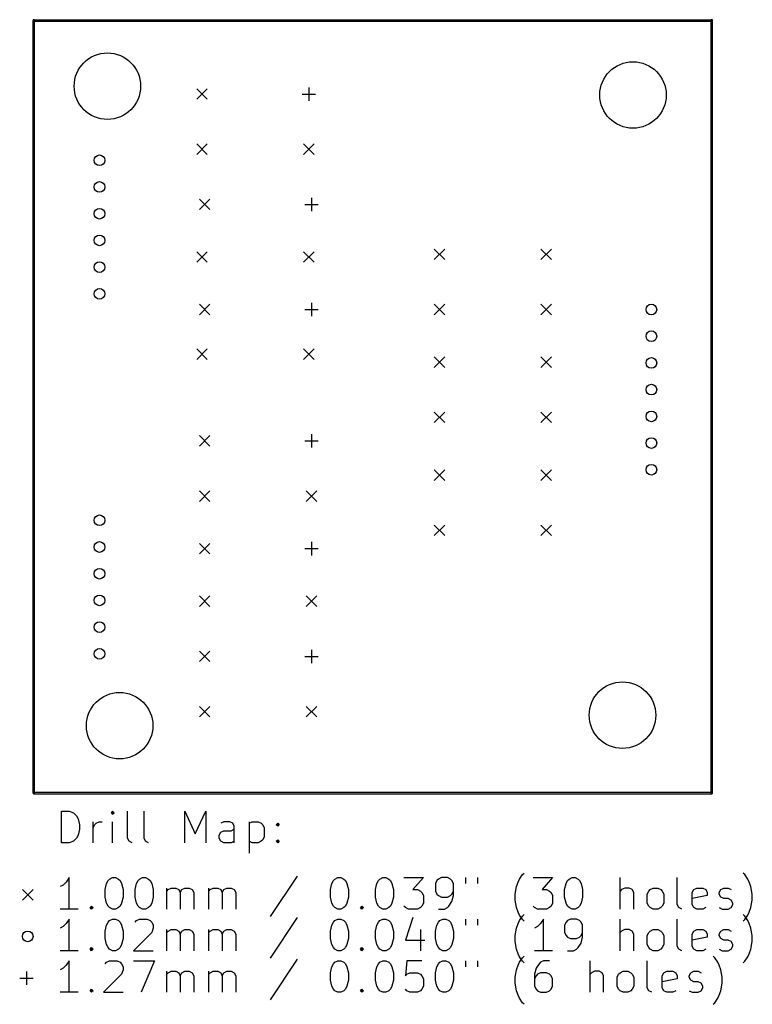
# Model space of a CAD drawing. Extents: x 189.7 to 259.4, y -134.3 to -40.7.
import ezdxf

# ---------------------------------------------------------------- set-up
doc = ezdxf.new("R2010")
doc.units = 0
doc.header["$MEASUREMENT"] = 0
doc.layers.add('BLACK', color=7, linetype='CONTINUOUS')

msp = doc.modelspace()

# ---------------------------------------------------------------- linework, layer by layer
at = {"layer": 'Black'}
for p, q in [((190.925, -114.25), (190.925, -40.75)), ((191, -40.675), (255.5, -40.675)), ((191, -40.825), (255.5, -40.825)), ((191.075, -114.25), (191.075, -40.75)), ((255.425, -114.25), (255.425, -40.75)), ((255.575, -114.25), (255.575, -40.75)), ((206.5, -47.2471), (207.5, -48.2478)), ((207.5, -47.2471), (206.5, -48.2478)), ((216.525, -47.7475), (217.795, -47.7475)), ((217.16, -47.1125), (217.16, -48.3825)), ((206.5, -52.4996), (207.5, -53.5004)), ((207.5, -52.4996), (206.5, -53.5004)), ((216.66, -52.4996), (217.66, -53.5004)), ((217.66, -52.4996), (216.66, -53.5004)), ((206.75, -57.7471), (207.75, -58.7478)), ((207.75, -57.7471), (206.75, -58.7478)), ((217.41, -57.6125), (217.41, -58.8825)), ((216.775, -58.2475), (218.045, -58.2475)), ((206.5, -62.7496), (207.5, -63.7504)), ((207.5, -62.7496), (206.5, -63.7504)), ((216.66, -62.7496), (217.66, -63.7504)), ((217.66, -62.7496), (216.66, -63.7504)), ((229.09, -62.4996), (230.09, -63.5004)), ((230.09, -62.4996), (229.09, -63.5004)), ((239.25, -62.4996), (240.25, -63.5004)), ((240.25, -62.4996), (239.25, -63.5004)), ((206.75, -67.7471), (207.75, -68.7478)), ((207.75, -67.7471), (206.75, -68.7478)), ((216.775, -68.2475), (218.045, -68.2475)), ((217.41, -67.6125), (217.41, -68.8825)), ((229.09, -67.7496), (230.09, -68.7504)), ((230.09, -67.7496), (229.09, -68.7504)), ((239.25, -67.7496), (240.25, -68.7504)), ((240.25, -67.7496), (239.25, -68.7504)), ((206.5, -71.9996), (207.5, -73.0004)), ((207.5, -71.9996), (206.5, -73.0004)), ((216.66, -71.9996), (217.66, -73.0004)), ((217.66, -71.9996), (216.66, -73.0004)), ((229.09, -72.7496), (230.09, -73.7504)), ((230.09, -72.7496), (229.09, -73.7504)), ((239.25, -72.7496), (240.25, -73.7504)), ((240.25, -72.7496), (239.25, -73.7504)), ((229.09, -77.9996), (230.09, -79.0004)), ((230.09, -77.9996), (229.09, -79.0004)), ((239.25, -77.9996), (240.25, -79.0004)), ((240.25, -77.9996), (239.25, -79.0004)), ((206.75, -80.2471), (207.75, -81.2478)), ((207.75, -80.2471), (206.75, -81.2478)), ((217.41, -80.1125), (217.41, -81.3825)), ((216.775, -80.7475), (218.045, -80.7475)), ((229.09, -83.4996), (230.09, -84.5004)), ((230.09, -83.4996), (229.09, -84.5004)), ((239.25, -83.4996), (240.25, -84.5004)), ((240.25, -83.4996), (239.25, -84.5004)), ((206.75, -85.4996), (207.75, -86.5004)), ((207.75, -85.4996), (206.75, -86.5004)), ((216.91, -85.4996), (217.91, -86.5004)), ((217.91, -85.4996), (216.91, -86.5004)), ((229.09, -88.7496), (230.09, -89.7504)), ((230.09, -88.7496), (229.09, -89.7504)), ((239.25, -88.7496), (240.25, -89.7504)), ((240.25, -88.7496), (239.25, -89.7504)), ((206.75, -90.4971), (207.75, -91.4978)), ((207.75, -90.4971), (206.75, -91.4978)), ((217.41, -90.3625), (217.41, -91.6325)), ((216.775, -90.9975), (218.045, -90.9975)), ((206.75, -95.4996), (207.75, -96.5004)), ((207.75, -95.4996), (206.75, -96.5004)), ((216.91, -95.4996), (217.91, -96.5004)), ((217.91, -95.4996), (216.91, -96.5004)), ((206.75, -100.747), (207.75, -101.748)), ((207.75, -100.747), (206.75, -101.748)), ((217.41, -100.612), (217.41, -101.882)), ((216.775, -101.247), (218.045, -101.247)), ((206.75, -106), (207.75, -107)), ((207.75, -106), (206.75, -107)), ((216.91, -106), (217.91, -107)), ((217.91, -106), (216.91, -107)), ((191, -114.175), (255.5, -114.175)), ((191, -114.325), (255.5, -114.325)), ((193.639, -118.982), (193.639, -115.982)), ((193.639, -115.982), (194.354, -115.982)), ((194.354, -115.982), (194.782, -116.125)), ((194.782, -116.125), (195.068, -116.411)), ((198.496, -115.982), (198.354, -116.125)), ((198.354, -116.125), (198.496, -116.268)), ((198.639, -116.125), (198.496, -115.982)), ((198.496, -115.982), (198.496, -116.268)), ((198.496, -116.268), (198.639, -116.125)), ((199.925, -118.554), (199.925, -115.982)), ((201.496, -118.554), (201.496, -115.982)), ((205.354, -118.982), (205.354, -115.982)), ((205.354, -115.982), (206.354, -118.125)), ((206.354, -118.125), (207.354, -115.982)), ((207.354, -115.982), (207.354, -118.982)), ((195.068, -116.411), (195.211, -116.696)), ((195.211, -116.696), (195.354, -117.268)), ((196.639, -118.982), (196.639, -116.982)), ((196.925, -117.125), (197.211, -116.982)), ((197.211, -116.982), (197.496, -116.982)), ((198.496, -118.982), (198.496, -116.982)), ((209.068, -116.982), (208.782, -117.125)), ((209.639, -116.982), (209.068, -116.982)), ((209.925, -117.125), (209.639, -116.982)), ((211.496, -116.982), (211.496, -119.982)), ((211.496, -117.125), (211.782, -116.982)), ((211.782, -116.982), (212.354, -116.982)), ((212.354, -116.982), (212.639, -117.125)), ((195.354, -117.696), (195.211, -118.268)), ((195.354, -117.268), (195.354, -117.696)), ((196.639, -117.554), (196.782, -117.268)), ((196.782, -117.268), (196.925, -117.125)), ((208.639, -118.268), (208.782, -117.982)), ((208.782, -117.982), (209.068, -117.839)), ((209.068, -117.839), (209.782, -117.839)), ((209.782, -117.839), (210.068, -117.696)), ((210.068, -117.411), (209.925, -117.125)), ((210.068, -118.982), (210.068, -117.411)), ((212.639, -117.125), (212.782, -117.268)), ((212.782, -117.268), (212.925, -117.554)), ((212.925, -117.554), (212.925, -118.411)), ((214.068, -117.268), (214.211, -117.125)), ((214.211, -117.411), (214.068, -117.268)), ((214.211, -117.125), (214.354, -117.268)), ((214.211, -117.125), (214.211, -117.411)), ((214.354, -117.268), (214.211, -117.411)), ((194.782, -118.839), (194.354, -118.982)), ((195.068, -118.554), (194.782, -118.839)), ((195.211, -118.268), (195.068, -118.554)), ((200.068, -118.839), (199.925, -118.554)), ((200.354, -118.982), (200.068, -118.839)), ((201.639, -118.839), (201.496, -118.554)), ((201.925, -118.982), (201.639, -118.839)), ((208.639, -118.554), (208.639, -118.268)), ((208.782, -118.839), (208.639, -118.554)), ((209.068, -118.982), (208.782, -118.839)), ((210.068, -118.839), (209.782, -118.982)), ((211.782, -118.982), (211.496, -118.839)), ((212.639, -118.839), (212.354, -118.982)), ((212.782, -118.696), (212.639, -118.839)), ((212.925, -118.411), (212.782, -118.696)), ((214.068, -118.839), (214.211, -118.696)), ((214.211, -118.982), (214.068, -118.839)), ((214.211, -118.696), (214.354, -118.839)), ((214.211, -118.696), (214.211, -118.982)), ((214.354, -118.839), (214.211, -118.982)), ((194.354, -118.982), (193.639, -118.982)), ((209.782, -118.982), (209.068, -118.982)), ((212.354, -118.982), (211.782, -118.982)), ((194.354, -122.282), (194.068, -122.711)), ((194.354, -125.282), (194.354, -122.282)), ((197.925, -122.854), (198.068, -122.568)), ((198.068, -122.568), (198.211, -122.425)), ((198.211, -122.425), (198.496, -122.282)), ((198.496, -122.282), (198.782, -122.282)), ((198.782, -122.282), (199.068, -122.425)), ((199.068, -122.425), (199.211, -122.568)), ((199.211, -122.568), (199.354, -122.854)), ((200.782, -122.854), (200.925, -122.568)), ((200.925, -122.568), (201.068, -122.425)), ((201.068, -122.425), (201.354, -122.282)), ((201.354, -122.282), (201.639, -122.282)), ((201.639, -122.282), (201.925, -122.425)), ((201.925, -122.425), (202.068, -122.568)), ((202.068, -122.568), (202.211, -122.854)), ((216.068, -122.139), (213.496, -125.996)), ((219.354, -122.854), (219.496, -122.568)), ((219.496, -122.568), (219.639, -122.425)), ((219.639, -122.425), (219.925, -122.282)), ((219.925, -122.282), (220.211, -122.282)), ((220.211, -122.282), (220.496, -122.425)), ((220.496, -122.425), (220.639, -122.568)), ((220.639, -122.568), (220.782, -122.854)), ((223.639, -122.854), (223.782, -122.568)), ((223.782, -122.568), (223.925, -122.425)), ((223.925, -122.425), (224.211, -122.282)), ((224.211, -122.282), (224.496, -122.282)), ((224.496, -122.282), (224.782, -122.425)), ((224.782, -122.425), (224.925, -122.568)), ((224.925, -122.568), (225.068, -122.854)), ((226.211, -122.282), (228.068, -122.282)), ((228.068, -122.282), (227.068, -123.425)), ((229.354, -122.568), (229.211, -122.854)), ((229.496, -122.425), (229.354, -122.568)), ((229.782, -122.282), (229.496, -122.425)), ((230.354, -122.282), (229.782, -122.282)), ((230.639, -122.425), (230.354, -122.282)), ((230.782, -122.568), (230.639, -122.425)), ((230.925, -122.854), (230.782, -122.568)), ((232.068, -122.282), (232.068, -122.854)), ((233.211, -122.282), (233.211, -122.854)), ((237.068, -122.711), (237.211, -122.425)), ((237.211, -122.425), (237.496, -121.996)), ((237.496, -121.996), (237.639, -121.854)), ((238.496, -122.282), (240.354, -122.282)), ((240.354, -122.282), (239.354, -123.425)), ((241.639, -122.854), (241.782, -122.568)), ((241.782, -122.568), (241.925, -122.425)), ((241.925, -122.425), (242.211, -122.282)), ((242.211, -122.282), (242.496, -122.282)), ((242.496, -122.282), (242.782, -122.425)), ((242.782, -122.425), (242.925, -122.568)), ((242.925, -122.568), (243.068, -122.854)), ((246.782, -125.282), (246.782, -122.282)), ((252.211, -124.854), (252.211, -122.282)), ((258.639, -121.996), (258.496, -121.854)), ((258.925, -122.425), (258.639, -121.996)), ((259.068, -122.711), (258.925, -122.425)), ((189.924, -123.425), (190.925, -124.425)), ((190.925, -123.425), (189.924, -124.425)), ((193.782, -122.996), (193.496, -123.139)), ((194.068, -122.711), (193.782, -122.996)), ((197.782, -123.425), (197.925, -122.854)), ((197.782, -124.139), (197.782, -123.425)), ((199.354, -122.854), (199.496, -123.425)), ((199.496, -123.425), (199.496, -124.139)), ((200.639, -123.425), (200.782, -122.854)), ((200.639, -124.139), (200.639, -123.425)), ((202.211, -122.854), (202.354, -123.425)), ((202.354, -123.425), (202.354, -124.139)), ((203.639, -125.282), (203.639, -123.282)), ((203.639, -123.568), (203.782, -123.425)), ((203.782, -123.425), (204.068, -123.282)), ((204.068, -123.282), (204.496, -123.282)), ((204.496, -123.282), (204.782, -123.425)), ((204.782, -123.425), (204.925, -123.711)), ((204.925, -123.711), (205.068, -123.425)), ((205.068, -123.425), (205.354, -123.282)), ((205.354, -123.282), (205.782, -123.282)), ((205.782, -123.282), (206.068, -123.425)), ((206.068, -123.425), (206.211, -123.711)), ((207.639, -125.282), (207.639, -123.282)), ((207.639, -123.568), (207.782, -123.425)), ((207.782, -123.425), (208.068, -123.282)), ((208.068, -123.282), (208.496, -123.282)), ((208.496, -123.282), (208.782, -123.425)), ((208.782, -123.425), (208.925, -123.711)), ((208.925, -123.711), (209.068, -123.425)), ((209.068, -123.425), (209.354, -123.282)), ((209.354, -123.282), (209.782, -123.282)), ((209.782, -123.282), (210.068, -123.425)), ((210.068, -123.425), (210.211, -123.711)), ((219.211, -123.425), (219.354, -122.854)), ((219.211, -124.139), (219.211, -123.425)), ((220.782, -122.854), (220.925, -123.425)), ((220.925, -123.425), (220.925, -124.139)), ((223.496, -123.425), (223.639, -122.854)), ((223.496, -124.139), (223.496, -123.425)), ((225.068, -122.854), (225.211, -123.425)), ((225.211, -123.425), (225.211, -124.139)), ((227.068, -123.425), (227.496, -123.425)), ((227.496, -123.425), (227.782, -123.568)), ((227.782, -123.568), (227.925, -123.711)), ((229.211, -122.854), (229.211, -123.568)), ((229.211, -123.568), (229.354, -123.854)), ((230.782, -123.854), (230.925, -123.568)), ((230.925, -123.996), (230.925, -122.854)), ((236.782, -123.854), (236.925, -123.139)), ((236.925, -123.139), (237.068, -122.711)), ((239.354, -123.425), (239.782, -123.425)), ((239.782, -123.425), (240.068, -123.568)), ((240.068, -123.568), (240.211, -123.711)), ((241.496, -123.425), (241.639, -122.854)), ((241.496, -124.139), (241.496, -123.425)), ((243.068, -122.854), (243.211, -123.425)), ((243.211, -123.425), (243.211, -124.139)), ((246.925, -123.425), (246.782, -123.568)), ((247.211, -123.282), (246.925, -123.425)), ((247.639, -123.282), (247.211, -123.282)), ((247.925, -123.425), (247.639, -123.282)), ((248.068, -123.711), (247.925, -123.425)), ((249.354, -123.854), (249.496, -123.568)), ((249.496, -123.568), (249.639, -123.425)), ((249.639, -123.425), (249.925, -123.282)), ((249.925, -123.282), (250.354, -123.282)), ((250.354, -123.282), (250.639, -123.425)), ((250.639, -123.425), (250.782, -123.568)), ((250.782, -123.568), (250.925, -123.854)), ((253.639, -123.711), (253.782, -123.425)), ((253.782, -123.425), (254.068, -123.282)), ((254.068, -123.282), (254.639, -123.282)), ((254.639, -123.282), (254.925, -123.425)), ((254.925, -123.425), (255.068, -123.711)), ((256.211, -123.711), (256.354, -123.425)), ((256.354, -123.425), (256.639, -123.282)), ((256.639, -123.282), (257.068, -123.282)), ((257.068, -123.282), (257.354, -123.425)), ((259.211, -123.139), (259.068, -122.711)), ((259.354, -123.854), (259.211, -123.139)), ((197.925, -124.711), (197.782, -124.139)), ((199.496, -124.139), (199.354, -124.711)), ((200.782, -124.711), (200.639, -124.139)), ((202.354, -124.139), (202.211, -124.711)), ((204.925, -123.711), (204.925, -125.282)), ((206.211, -123.711), (206.211, -125.282)), ((208.925, -123.711), (208.925, -125.282)), ((210.211, -123.711), (210.211, -125.282)), ((219.354, -124.711), (219.211, -124.139)), ((220.925, -124.139), (220.782, -124.711)), ((223.639, -124.711), (223.496, -124.139)), ((225.211, -124.139), (225.068, -124.711)), ((227.925, -123.711), (228.068, -123.996)), ((228.068, -123.996), (228.068, -124.711)), ((229.354, -123.854), (229.496, -123.996)), ((229.496, -123.996), (229.782, -124.139)), ((229.782, -124.139), (230.354, -124.139)), ((230.354, -124.139), (230.639, -123.996)), ((230.496, -124.996), (230.782, -124.568)), ((230.639, -123.996), (230.782, -123.854)), ((230.782, -124.568), (230.925, -123.996)), ((236.782, -124.425), (236.782, -123.854)), ((236.925, -125.139), (236.782, -124.425)), ((240.211, -123.711), (240.354, -123.996)), ((240.354, -123.996), (240.354, -124.711)), ((241.639, -124.711), (241.496, -124.139)), ((243.211, -124.139), (243.068, -124.711)), ((248.068, -125.282), (248.068, -123.711)), ((249.354, -124.711), (249.354, -123.854)), ((250.925, -123.854), (250.925, -124.711)), ((253.639, -124.854), (253.639, -123.711)), ((255.068, -123.996), (253.639, -124.282)), ((255.068, -123.711), (255.068, -123.996)), ((256.211, -123.854), (256.211, -123.711)), ((256.354, -124.139), (256.211, -123.854)), ((256.639, -124.282), (256.354, -124.139)), ((257.068, -124.282), (256.639, -124.282)), ((257.354, -124.425), (257.068, -124.282)), ((257.496, -124.711), (257.354, -124.425)), ((259.211, -125.139), (259.354, -124.425)), ((259.354, -124.425), (259.354, -123.854)), ((195.211, -125.282), (193.496, -125.282)), ((196.354, -125.139), (196.496, -124.996)), ((196.496, -125.282), (196.354, -125.139)), ((196.496, -124.996), (196.639, -125.139)), ((196.496, -124.996), (196.496, -125.282)), ((196.639, -125.139), (196.496, -125.282)), ((198.068, -124.996), (197.925, -124.711)), ((198.211, -125.139), (198.068, -124.996)), ((198.496, -125.282), (198.211, -125.139)), ((198.782, -125.282), (198.496, -125.282)), ((199.068, -125.139), (198.782, -125.282)), ((199.211, -124.996), (199.068, -125.139)), ((199.354, -124.711), (199.211, -124.996)), ((200.925, -124.996), (200.782, -124.711)), ((201.068, -125.139), (200.925, -124.996)), ((201.354, -125.282), (201.068, -125.139)), ((201.639, -125.282), (201.354, -125.282)), ((201.925, -125.139), (201.639, -125.282)), ((202.068, -124.996), (201.925, -125.139)), ((202.211, -124.711), (202.068, -124.996)), ((219.496, -124.996), (219.354, -124.711)), ((219.639, -125.139), (219.496, -124.996)), ((219.925, -125.282), (219.639, -125.139)), ((220.211, -125.282), (219.925, -125.282)), ((220.496, -125.139), (220.211, -125.282)), ((220.639, -124.996), (220.496, -125.139)), ((220.782, -124.711), (220.639, -124.996)), ((222.068, -125.139), (222.211, -124.996)), ((222.211, -125.282), (222.068, -125.139)), ((222.211, -124.996), (222.354, -125.139)), ((222.211, -124.996), (222.211, -125.282)), ((222.354, -125.139), (222.211, -125.282)), ((223.782, -124.996), (223.639, -124.711)), ((223.925, -125.139), (223.782, -124.996)), ((224.211, -125.282), (223.925, -125.139)), ((224.496, -125.282), (224.211, -125.282)), ((224.782, -125.139), (224.496, -125.282)), ((224.925, -124.996), (224.782, -125.139)), ((225.068, -124.711), (224.925, -124.996)), ((226.354, -125.139), (226.211, -124.996)), ((226.639, -125.282), (226.354, -125.139)), ((227.496, -125.282), (226.639, -125.282)), ((227.782, -125.139), (227.496, -125.282)), ((227.925, -124.996), (227.782, -125.139)), ((228.068, -124.711), (227.925, -124.996)), ((229.496, -125.282), (230.068, -125.282)), ((230.068, -125.282), (230.354, -125.139)), ((230.354, -125.139), (230.496, -124.996)), ((237.068, -125.568), (236.925, -125.139)), ((238.639, -125.139), (238.496, -124.996)), ((238.925, -125.282), (238.639, -125.139)), ((239.782, -125.282), (238.925, -125.282)), ((240.068, -125.139), (239.782, -125.282)), ((240.211, -124.996), (240.068, -125.139)), ((240.354, -124.711), (240.211, -124.996)), ((241.782, -124.996), (241.639, -124.711)), ((241.925, -125.139), (241.782, -124.996)), ((242.211, -125.282), (241.925, -125.139)), ((242.496, -125.282), (242.211, -125.282)), ((242.782, -125.139), (242.496, -125.282)), ((242.925, -124.996), (242.782, -125.139)), ((243.068, -124.711), (242.925, -124.996)), ((249.496, -124.996), (249.354, -124.711)), ((249.639, -125.139), (249.496, -124.996)), ((249.925, -125.282), (249.639, -125.139)), ((250.354, -125.282), (249.925, -125.282)), ((250.639, -125.139), (250.354, -125.282)), ((250.782, -124.996), (250.639, -125.139)), ((250.925, -124.711), (250.782, -124.996)), ((252.354, -125.139), (252.211, -124.854)), ((252.639, -125.282), (252.354, -125.139)), ((253.782, -125.139), (253.639, -124.854)), ((254.068, -125.282), (253.782, -125.139)), ((254.639, -125.282), (254.068, -125.282)), ((254.925, -125.139), (254.639, -125.282)), ((256.211, -125.139), (256.496, -125.282)), ((256.496, -125.282), (257.068, -125.282)), ((257.068, -125.282), (257.354, -125.139)), ((257.354, -125.139), (257.496, -124.854)), ((257.496, -124.854), (257.496, -124.711)), ((259.068, -125.568), (259.211, -125.139)), ((194.354, -126.242), (194.068, -126.671)), ((194.354, -129.242), (194.354, -126.242)), ((198.068, -126.528), (198.211, -126.385)), ((198.211, -126.385), (198.496, -126.242)), ((198.496, -126.242), (198.782, -126.242)), ((198.782, -126.242), (199.068, -126.385)), ((199.068, -126.385), (199.211, -126.528)), ((200.639, -126.528), (200.782, -126.385)), ((200.782, -126.385), (201.068, -126.242)), ((201.068, -126.242), (201.782, -126.242)), ((201.782, -126.242), (202.068, -126.385)), ((202.068, -126.385), (202.211, -126.528)), ((216.068, -126.099), (213.496, -129.956)), ((219.496, -126.528), (219.639, -126.385)), ((219.639, -126.385), (219.925, -126.242)), ((219.925, -126.242), (220.211, -126.242)), ((220.211, -126.242), (220.496, -126.385)), ((220.496, -126.385), (220.639, -126.528)), ((223.782, -126.528), (223.925, -126.385)), ((223.925, -126.385), (224.211, -126.242)), ((224.211, -126.242), (224.496, -126.242)), ((224.496, -126.242), (224.782, -126.385)), ((224.782, -126.385), (224.925, -126.528)), ((227.068, -126.099), (226.354, -128.242)), ((229.496, -126.528), (229.639, -126.385)), ((229.639, -126.385), (229.925, -126.242)), ((229.925, -126.242), (230.211, -126.242)), ((230.211, -126.242), (230.496, -126.385)), ((230.496, -126.385), (230.639, -126.528)), ((232.068, -126.242), (232.068, -126.814)), ((233.211, -126.242), (233.211, -126.814)), ((237.211, -125.854), (237.068, -125.568)), ((237.068, -126.671), (237.211, -126.385)), ((237.496, -126.282), (237.211, -125.854)), ((237.211, -126.385), (237.496, -125.956)), ((237.496, -125.956), (237.639, -125.814)), ((237.639, -126.425), (237.496, -126.282)), ((239.496, -126.242), (239.211, -126.671)), ((239.496, -129.242), (239.496, -126.242)), ((241.782, -126.385), (241.639, -126.528)), ((242.068, -126.242), (241.782, -126.385)), ((242.639, -126.242), (242.068, -126.242)), ((242.925, -126.385), (242.639, -126.242)), ((243.068, -126.528), (242.925, -126.385)), ((246.782, -129.242), (246.782, -126.242)), ((252.211, -128.814), (252.211, -126.242)), ((258.639, -125.956), (258.496, -125.814)), ((258.496, -126.425), (258.639, -126.282)), ((258.639, -126.282), (258.925, -125.854)), ((258.925, -126.385), (258.639, -125.956)), ((258.925, -125.854), (259.068, -125.568)), ((259.068, -126.671), (258.925, -126.385)), ((193.782, -126.956), (193.496, -127.099)), ((194.068, -126.671), (193.782, -126.956)), ((197.782, -127.385), (197.925, -126.814)), ((197.782, -128.099), (197.782, -127.385)), ((197.925, -126.814), (198.068, -126.528)), ((199.211, -126.528), (199.354, -126.814)), ((199.354, -126.814), (199.496, -127.385)), ((199.496, -127.385), (199.496, -128.099)), ((202.211, -126.528), (202.354, -126.814)), ((202.354, -127.099), (202.211, -127.528)), ((202.354, -126.814), (202.354, -127.099)), ((203.639, -129.242), (203.639, -127.242)), ((203.639, -127.528), (203.782, -127.385)), ((203.782, -127.385), (204.068, -127.242)), ((204.068, -127.242), (204.496, -127.242)), ((204.496, -127.242), (204.782, -127.385)), ((204.782, -127.385), (204.925, -127.671)), ((204.925, -127.671), (205.068, -127.385)), ((205.068, -127.385), (205.354, -127.242)), ((205.354, -127.242), (205.782, -127.242)), ((205.782, -127.242), (206.068, -127.385)), ((206.068, -127.385), (206.211, -127.671)), ((207.639, -129.242), (207.639, -127.242)), ((207.639, -127.528), (207.782, -127.385)), ((207.782, -127.385), (208.068, -127.242)), ((208.068, -127.242), (208.496, -127.242)), ((208.496, -127.242), (208.782, -127.385)), ((208.782, -127.385), (208.925, -127.671)), ((208.925, -127.671), (209.068, -127.385)), ((209.068, -127.385), (209.354, -127.242)), ((209.354, -127.242), (209.782, -127.242)), ((209.782, -127.242), (210.068, -127.385)), ((210.068, -127.385), (210.211, -127.671)), ((219.211, -127.385), (219.354, -126.814)), ((219.211, -128.099), (219.211, -127.385)), ((219.354, -126.814), (219.496, -126.528)), ((220.639, -126.528), (220.782, -126.814)), ((220.782, -126.814), (220.925, -127.385)), ((220.925, -127.385), (220.925, -128.099)), ((223.496, -127.385), (223.639, -126.814)), ((223.496, -128.099), (223.496, -127.385)), ((223.639, -126.814), (223.782, -126.528)), ((224.925, -126.528), (225.068, -126.814)), ((225.068, -126.814), (225.211, -127.385)), ((225.211, -127.385), (225.211, -128.099)), ((227.782, -127.242), (227.782, -129.242)), ((229.211, -127.385), (229.354, -126.814)), ((229.211, -128.099), (229.211, -127.385)), ((229.354, -126.814), (229.496, -126.528)), ((230.639, -126.528), (230.782, -126.814)), ((230.782, -126.814), (230.925, -127.385)), ((230.925, -127.385), (230.925, -128.099)), ((236.782, -127.814), (236.925, -127.099)), ((236.925, -127.099), (237.068, -126.671)), ((238.925, -126.956), (238.639, -127.099)), ((239.211, -126.671), (238.925, -126.956)), ((241.639, -126.528), (241.496, -126.814)), ((241.496, -126.814), (241.496, -127.528)), ((243.211, -126.814), (243.068, -126.528)), ((243.211, -127.956), (243.211, -126.814)), ((246.925, -127.385), (246.782, -127.528)), ((247.211, -127.242), (246.925, -127.385)), ((247.639, -127.242), (247.211, -127.242)), ((247.925, -127.385), (247.639, -127.242)), ((248.068, -127.671), (247.925, -127.385)), ((249.496, -127.528), (249.639, -127.385)), ((249.639, -127.385), (249.925, -127.242)), ((249.925, -127.242), (250.354, -127.242)), ((250.354, -127.242), (250.639, -127.385)), ((250.639, -127.385), (250.782, -127.528)), ((253.639, -127.671), (253.782, -127.385)), ((253.782, -127.385), (254.068, -127.242)), ((254.068, -127.242), (254.639, -127.242)), ((254.639, -127.242), (254.925, -127.385)), ((254.925, -127.385), (255.068, -127.671)), ((256.211, -127.671), (256.354, -127.385)), ((256.354, -127.385), (256.639, -127.242)), ((256.639, -127.242), (257.068, -127.242)), ((257.068, -127.242), (257.354, -127.385)), ((259.211, -127.099), (259.068, -126.671)), ((259.354, -127.814), (259.211, -127.099)), ((197.925, -128.671), (197.782, -128.099)), ((199.496, -128.099), (199.354, -128.671)), ((202.211, -127.528), (200.496, -129.242)), ((204.925, -127.671), (204.925, -129.242)), ((206.211, -127.671), (206.211, -129.242)), ((208.925, -127.671), (208.925, -129.242)), ((210.211, -127.671), (210.211, -129.242)), ((219.354, -128.671), (219.211, -128.099)), ((220.925, -128.099), (220.782, -128.671)), ((223.639, -128.671), (223.496, -128.099)), ((225.211, -128.099), (225.068, -128.671)), ((226.354, -128.242), (228.211, -128.242)), ((229.354, -128.671), (229.211, -128.099)), ((230.925, -128.099), (230.782, -128.671)), ((236.782, -128.385), (236.782, -127.814)), ((241.496, -127.528), (241.639, -127.814)), ((241.639, -127.814), (241.782, -127.956)), ((241.782, -127.956), (242.068, -128.099)), ((242.068, -128.099), (242.639, -128.099)), ((242.639, -128.099), (242.925, -127.956)), ((242.925, -127.956), (243.068, -127.814)), ((243.068, -127.814), (243.211, -127.528)), ((243.068, -128.528), (243.211, -127.956)), ((248.068, -129.242), (248.068, -127.671)), ((249.354, -127.814), (249.496, -127.528)), ((249.354, -128.671), (249.354, -127.814)), ((250.782, -127.528), (250.925, -127.814)), ((250.925, -127.814), (250.925, -128.671)), ((253.639, -128.814), (253.639, -127.671)), ((255.068, -127.956), (253.639, -128.242)), ((255.068, -127.671), (255.068, -127.956)), ((256.211, -127.814), (256.211, -127.671)), ((256.354, -128.099), (256.211, -127.814)), ((256.639, -128.242), (256.354, -128.099)), ((257.068, -128.242), (256.639, -128.242)), ((257.354, -128.385), (257.068, -128.242)), ((259.354, -128.385), (259.354, -127.814)), ((195.211, -129.242), (193.496, -129.242)), ((196.354, -129.099), (196.496, -128.956)), ((196.496, -129.242), (196.354, -129.099)), ((196.496, -128.956), (196.639, -129.099)), ((196.496, -128.956), (196.496, -129.242)), ((196.639, -129.099), (196.496, -129.242)), ((198.068, -128.956), (197.925, -128.671)), ((198.211, -129.099), (198.068, -128.956)), ((198.496, -129.242), (198.211, -129.099)), ((198.782, -129.242), (198.496, -129.242)), ((199.068, -129.099), (198.782, -129.242)), ((199.211, -128.956), (199.068, -129.099)), ((199.354, -128.671), (199.211, -128.956)), ((200.496, -129.242), (202.354, -129.242)), ((219.496, -128.956), (219.354, -128.671)), ((219.639, -129.099), (219.496, -128.956)), ((219.925, -129.242), (219.639, -129.099)), ((220.211, -129.242), (219.925, -129.242)), ((220.496, -129.099), (220.211, -129.242)), ((220.639, -128.956), (220.496, -129.099)), ((220.782, -128.671), (220.639, -128.956)), ((222.068, -129.099), (222.211, -128.956)), ((222.211, -129.242), (222.068, -129.099)), ((222.211, -128.956), (222.354, -129.099)), ((222.211, -128.956), (222.211, -129.242)), ((222.354, -129.099), (222.211, -129.242)), ((223.782, -128.956), (223.639, -128.671)), ((223.925, -129.099), (223.782, -128.956)), ((224.211, -129.242), (223.925, -129.099)), ((224.496, -129.242), (224.211, -129.242)), ((224.782, -129.099), (224.496, -129.242)), ((224.925, -128.956), (224.782, -129.099)), ((225.068, -128.671), (224.925, -128.956)), ((229.496, -128.956), (229.354, -128.671)), ((229.639, -129.099), (229.496, -128.956)), ((229.925, -129.242), (229.639, -129.099)), ((230.211, -129.242), (229.925, -129.242)), ((230.496, -129.099), (230.211, -129.242)), ((230.639, -128.956), (230.496, -129.099)), ((230.782, -128.671), (230.639, -128.956)), ((236.925, -129.099), (236.782, -128.385)), ((237.068, -129.528), (236.925, -129.099)), ((240.354, -129.242), (238.639, -129.242)), ((241.782, -129.242), (242.354, -129.242)), ((242.354, -129.242), (242.639, -129.099)), ((242.639, -129.099), (242.782, -128.956)), ((242.782, -128.956), (243.068, -128.528)), ((249.496, -128.956), (249.354, -128.671)), ((249.639, -129.099), (249.496, -128.956)), ((249.925, -129.242), (249.639, -129.099)), ((250.354, -129.242), (249.925, -129.242)), ((250.639, -129.099), (250.354, -129.242)), ((250.782, -128.956), (250.639, -129.099)), ((250.925, -128.671), (250.782, -128.956)), ((252.354, -129.099), (252.211, -128.814)), ((252.639, -129.242), (252.354, -129.099)), ((253.782, -129.099), (253.639, -128.814)), ((254.068, -129.242), (253.782, -129.099)), ((254.639, -129.242), (254.068, -129.242)), ((254.925, -129.099), (254.639, -129.242)), ((256.211, -129.099), (256.496, -129.242)), ((256.496, -129.242), (257.068, -129.242)), ((257.068, -129.242), (257.354, -129.099)), ((257.496, -128.671), (257.354, -128.385)), ((257.354, -129.099), (257.496, -128.814)), ((257.496, -128.814), (257.496, -128.671)), ((259.068, -129.528), (259.211, -129.099)), ((259.211, -129.099), (259.354, -128.385)), ((216.068, -130.059), (213.496, -133.916)), ((237.211, -129.814), (237.068, -129.528)), ((237.496, -130.242), (237.211, -129.814)), ((237.211, -130.345), (237.496, -129.916)), ((237.496, -129.916), (237.639, -129.774)), ((255.782, -129.916), (255.639, -129.774)), ((256.068, -130.345), (255.782, -129.916)), ((258.639, -130.242), (258.925, -129.814)), ((258.925, -129.814), (259.068, -129.528)), ((193.782, -130.916), (193.496, -131.059)), ((194.068, -130.631), (193.782, -130.916)), ((194.354, -130.202), (194.068, -130.631)), ((194.354, -133.202), (194.354, -130.202)), ((197.782, -130.488), (197.925, -130.345)), ((197.925, -130.345), (198.211, -130.202)), ((198.211, -130.202), (198.925, -130.202)), ((198.925, -130.202), (199.211, -130.345)), ((199.211, -130.345), (199.354, -130.488)), ((199.354, -130.488), (199.496, -130.774)), ((199.496, -131.059), (199.354, -131.488)), ((199.496, -130.774), (199.496, -131.059)), ((200.496, -130.202), (202.496, -130.202)), ((202.496, -130.202), (201.211, -133.202)), ((219.211, -131.345), (219.354, -130.774)), ((219.354, -130.774), (219.496, -130.488)), ((219.496, -130.488), (219.639, -130.345)), ((219.639, -130.345), (219.925, -130.202)), ((219.925, -130.202), (220.211, -130.202)), ((220.211, -130.202), (220.496, -130.345)), ((220.496, -130.345), (220.639, -130.488)), ((220.639, -130.488), (220.782, -130.774)), ((220.782, -130.774), (220.925, -131.345)), ((223.496, -131.345), (223.639, -130.774)), ((223.639, -130.774), (223.782, -130.488)), ((223.782, -130.488), (223.925, -130.345)), ((223.925, -130.345), (224.211, -130.202)), ((224.211, -130.202), (224.496, -130.202)), ((224.496, -130.202), (224.782, -130.345)), ((224.782, -130.345), (224.925, -130.488)), ((224.925, -130.488), (225.068, -130.774)), ((225.068, -130.774), (225.211, -131.345)), ((226.496, -130.202), (226.354, -131.631)), ((227.925, -130.202), (226.496, -130.202)), ((229.211, -131.345), (229.354, -130.774)), ((229.354, -130.774), (229.496, -130.488)), ((229.496, -130.488), (229.639, -130.345)), ((229.639, -130.345), (229.925, -130.202)), ((229.925, -130.202), (230.211, -130.202)), ((230.211, -130.202), (230.496, -130.345)), ((230.496, -130.345), (230.639, -130.488)), ((230.639, -130.488), (230.782, -130.774)), ((230.782, -130.774), (230.925, -131.345)), ((232.068, -130.202), (232.068, -130.774)), ((233.211, -130.202), (233.211, -130.774)), ((236.782, -131.774), (236.925, -131.059)), ((236.925, -131.059), (237.068, -130.631)), ((237.068, -130.631), (237.211, -130.345)), ((237.639, -130.385), (237.496, -130.242)), ((238.782, -130.916), (238.639, -131.488)), ((239.068, -130.488), (238.782, -130.916)), ((239.211, -130.345), (239.068, -130.488)), ((239.496, -130.202), (239.211, -130.345)), ((240.068, -130.202), (239.496, -130.202)), ((243.925, -133.202), (243.925, -130.202)), ((249.354, -132.774), (249.354, -130.202)), ((256.211, -130.631), (256.068, -130.345)), ((256.354, -131.059), (256.211, -130.631)), ((256.496, -131.774), (256.354, -131.059)), ((258.496, -130.385), (258.639, -130.242)), ((189.655, -131.845), (190.925, -131.845)), ((190.29, -131.21), (190.29, -132.48)), ((199.354, -131.488), (197.639, -133.202)), ((203.639, -133.202), (203.639, -131.202)), ((203.639, -131.488), (203.782, -131.345)), ((203.782, -131.345), (204.068, -131.202)), ((204.068, -131.202), (204.496, -131.202)), ((204.496, -131.202), (204.782, -131.345)), ((204.782, -131.345), (204.925, -131.631)), ((204.925, -131.631), (205.068, -131.345)), ((204.925, -131.631), (204.925, -133.202)), ((205.068, -131.345), (205.354, -131.202)), ((205.354, -131.202), (205.782, -131.202)), ((205.782, -131.202), (206.068, -131.345)), ((206.068, -131.345), (206.211, -131.631)), ((206.211, -131.631), (206.211, -133.202)), ((207.639, -133.202), (207.639, -131.202)), ((207.639, -131.488), (207.782, -131.345)), ((207.782, -131.345), (208.068, -131.202)), ((208.068, -131.202), (208.496, -131.202)), ((208.496, -131.202), (208.782, -131.345)), ((208.782, -131.345), (208.925, -131.631)), ((208.925, -131.631), (209.068, -131.345)), ((208.925, -131.631), (208.925, -133.202)), ((209.068, -131.345), (209.354, -131.202)), ((209.354, -131.202), (209.782, -131.202)), ((209.782, -131.202), (210.068, -131.345)), ((210.068, -131.345), (210.211, -131.631)), ((210.211, -131.631), (210.211, -133.202)), ((219.211, -132.059), (219.211, -131.345)), ((219.354, -132.631), (219.211, -132.059)), ((220.925, -132.059), (220.782, -132.631)), ((220.925, -131.345), (220.925, -132.059)), ((223.496, -132.059), (223.496, -131.345)), ((223.639, -132.631), (223.496, -132.059)), ((225.211, -132.059), (225.068, -132.631)), ((225.211, -131.345), (225.211, -132.059)), ((226.354, -131.631), (226.496, -131.488)), ((226.496, -131.488), (226.782, -131.345)), ((226.782, -131.345), (227.496, -131.345)), ((227.496, -131.345), (227.782, -131.488)), ((227.782, -131.488), (227.925, -131.631)), ((227.925, -131.631), (228.068, -131.916)), ((228.068, -131.916), (228.068, -132.631)), ((229.211, -132.059), (229.211, -131.345)), ((229.354, -132.631), (229.211, -132.059)), ((230.925, -132.059), (230.782, -132.631)), ((230.925, -131.345), (230.925, -132.059)), ((236.782, -132.345), (236.782, -131.774)), ((238.639, -131.488), (238.639, -132.631)), ((238.782, -131.631), (238.639, -131.916)), ((238.925, -131.488), (238.782, -131.631)), ((239.211, -131.345), (238.925, -131.488)), ((239.782, -131.345), (239.211, -131.345)), ((240.068, -131.488), (239.782, -131.345)), ((240.211, -131.631), (240.068, -131.488)), ((240.354, -131.916), (240.211, -131.631)), ((240.354, -132.631), (240.354, -131.916)), ((244.068, -131.345), (243.925, -131.488)), ((244.354, -131.202), (244.068, -131.345)), ((244.782, -131.202), (244.354, -131.202)), ((245.068, -131.345), (244.782, -131.202)), ((245.211, -131.631), (245.068, -131.345)), ((245.211, -133.202), (245.211, -131.631)), ((246.496, -131.774), (246.639, -131.488)), ((246.496, -132.631), (246.496, -131.774)), ((246.639, -131.488), (246.782, -131.345)), ((246.782, -131.345), (247.068, -131.202)), ((247.068, -131.202), (247.496, -131.202)), ((247.496, -131.202), (247.782, -131.345)), ((247.782, -131.345), (247.925, -131.488)), ((247.925, -131.488), (248.068, -131.774)), ((248.068, -131.774), (248.068, -132.631)), ((250.782, -131.631), (250.925, -131.345)), ((250.782, -132.774), (250.782, -131.631)), ((252.211, -131.916), (250.782, -132.202)), ((250.925, -131.345), (251.211, -131.202)), ((251.211, -131.202), (251.782, -131.202)), ((251.782, -131.202), (252.068, -131.345)), ((252.068, -131.345), (252.211, -131.631)), ((252.211, -131.631), (252.211, -131.916)), ((253.354, -131.631), (253.496, -131.345)), ((253.354, -131.774), (253.354, -131.631)), ((253.496, -132.059), (253.354, -131.774)), ((253.496, -131.345), (253.782, -131.202)), ((253.782, -132.202), (253.496, -132.059)), ((253.782, -131.202), (254.211, -131.202)), ((254.211, -131.202), (254.496, -131.345)), ((256.496, -132.345), (256.496, -131.774)), ((196.354, -133.059), (196.496, -132.916)), ((196.496, -132.916), (196.639, -133.059)), ((196.496, -132.916), (196.496, -133.202)), ((219.496, -132.916), (219.354, -132.631)), ((219.639, -133.059), (219.496, -132.916)), ((220.639, -132.916), (220.496, -133.059)), ((220.782, -132.631), (220.639, -132.916)), ((222.068, -133.059), (222.211, -132.916)), ((222.211, -132.916), (222.354, -133.059)), ((222.211, -132.916), (222.211, -133.202)), ((223.782, -132.916), (223.639, -132.631)), ((223.925, -133.059), (223.782, -132.916)), ((224.925, -132.916), (224.782, -133.059)), ((225.068, -132.631), (224.925, -132.916)), ((226.496, -133.059), (226.354, -132.916)), ((227.925, -132.916), (227.782, -133.059)), ((228.068, -132.631), (227.925, -132.916)), ((229.496, -132.916), (229.354, -132.631)), ((229.639, -133.059), (229.496, -132.916)), ((230.639, -132.916), (230.496, -133.059)), ((230.782, -132.631), (230.639, -132.916)), ((236.925, -133.059), (236.782, -132.345)), ((238.639, -132.631), (238.782, -132.916)), ((238.782, -132.916), (238.925, -133.059)), ((240.068, -133.059), (240.211, -132.916)), ((240.211, -132.916), (240.354, -132.631)), ((246.639, -132.916), (246.496, -132.631)), ((246.782, -133.059), (246.639, -132.916)), ((247.925, -132.916), (247.782, -133.059)), ((248.068, -132.631), (247.925, -132.916)), ((249.496, -133.059), (249.354, -132.774)), ((250.925, -133.059), (250.782, -132.774)), ((254.211, -132.202), (253.782, -132.202)), ((254.496, -132.345), (254.211, -132.202)), ((254.639, -132.631), (254.496, -132.345)), ((254.496, -133.059), (254.639, -132.774)), ((254.639, -132.774), (254.639, -132.631)), ((256.354, -133.059), (256.496, -132.345)), ((195.211, -133.202), (193.496, -133.202)), ((196.496, -133.202), (196.354, -133.059)), ((196.639, -133.059), (196.496, -133.202)), ((197.639, -133.202), (199.496, -133.202)), ((219.925, -133.202), (219.639, -133.059)), ((220.211, -133.202), (219.925, -133.202)), ((220.496, -133.059), (220.211, -133.202)), ((222.211, -133.202), (222.068, -133.059)), ((222.354, -133.059), (222.211, -133.202)), ((224.211, -133.202), (223.925, -133.059)), ((224.496, -133.202), (224.211, -133.202)), ((224.782, -133.059), (224.496, -133.202)), ((226.782, -133.202), (226.496, -133.059)), ((227.496, -133.202), (226.782, -133.202)), ((227.782, -133.059), (227.496, -133.202)), ((229.925, -133.202), (229.639, -133.059)), ((230.211, -133.202), (229.925, -133.202)), ((230.496, -133.059), (230.211, -133.202)), ((237.068, -133.488), (236.925, -133.059)), ((237.211, -133.774), (237.068, -133.488)), ((237.496, -134.202), (237.211, -133.774)), ((238.925, -133.059), (239.211, -133.202)), ((239.211, -133.202), (239.782, -133.202)), ((239.782, -133.202), (240.068, -133.059)), ((247.068, -133.202), (246.782, -133.059)), ((247.496, -133.202), (247.068, -133.202)), ((247.782, -133.059), (247.496, -133.202)), ((249.782, -133.202), (249.496, -133.059)), ((251.211, -133.202), (250.925, -133.059)), ((251.782, -133.202), (251.211, -133.202)), ((252.068, -133.059), (251.782, -133.202)), ((253.354, -133.059), (253.639, -133.202)), ((253.639, -133.202), (254.211, -133.202)), ((254.211, -133.202), (254.496, -133.059)), ((255.782, -134.202), (256.068, -133.774)), ((256.068, -133.774), (256.211, -133.488)), ((256.211, -133.488), (256.354, -133.059)), ((237.639, -134.345), (237.496, -134.202)), ((255.639, -134.345), (255.782, -134.202))]:
    msp.add_line(p, q, dxfattribs=at)
for centre, radius in [((198, -47), 3.1623), ((248, -47.8377), 3.1623), ((197.25, -54.05), 0.508), ((197.25, -56.59), 0.508), ((197.25, -59.13), 0.508), ((197.25, -61.67), 0.508), ((197.25, -64.21), 0.508), ((197.25, -66.75), 0.508), ((249.75, -68.25), 0.508), ((249.75, -70.79), 0.508), ((249.75, -73.33), 0.508), ((249.75, -75.87), 0.508), ((249.75, -78.41), 0.508), ((249.75, -80.95), 0.508), ((249.75, -83.49), 0.508), ((197.25, -88.3), 0.508), ((197.25, -90.84), 0.508), ((197.25, -93.38), 0.508), ((197.25, -95.92), 0.508), ((197.25, -98.46), 0.508), ((197.25, -101), 0.508), ((247, -106.838), 3.1623), ((199.162, -107.838), 3.1623), ((190.417, -127.885), 0.508)]:
    msp.add_circle(centre, radius, dxfattribs=at)
for centre, start, end in [((191, -40.75), 90, 270), ((191, -40.75), 360, 540), ((255.5, -40.75), 360, 540), ((255.5, -40.75), 270, 450), ((191, -114.25), 90, 270), ((191, -114.25), 180, 360), ((255.5, -114.25), 180, 360), ((255.5, -114.25), 270, 450)]:
    msp.add_arc(centre, 0.075, start, end, dxfattribs=at)

doc.saveas('drawing.dxf')
